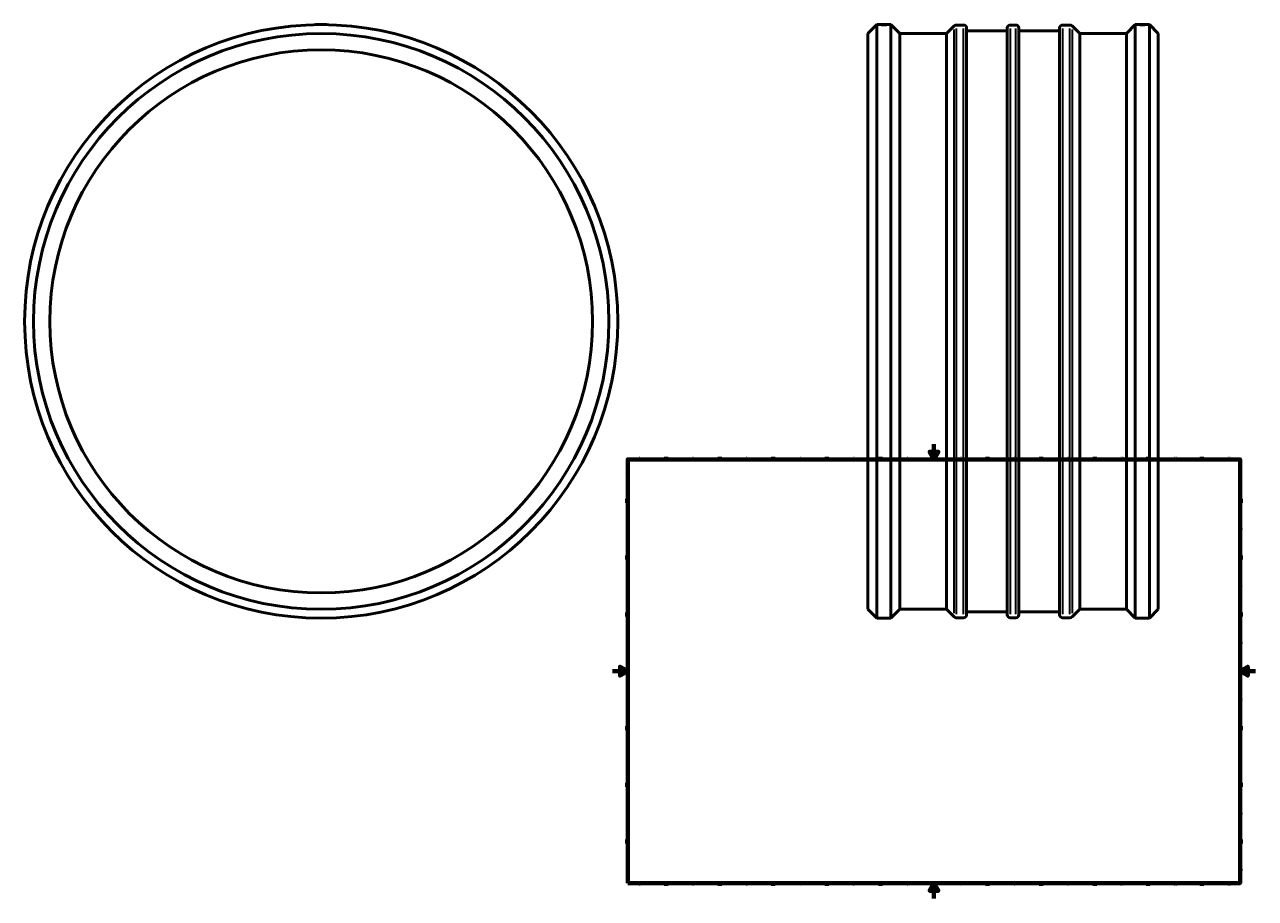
# Model space of a CAD drawing. Header units: millimetres. Extents: x -769 to 1878, y -2121 to 2393.
# Tile 4 of 7: x -769 to 841, y 0 to 1142. Entities that reach past the tile are written whole.
import ezdxf

# ---------------------------------------------------------------- set-up
doc = ezdxf.new("R2010")
doc.units = ezdxf.units.MM
for name, color, linetype, lineweight in [('Border (ANSI)', 7, 'Continuous', 70), ('Visible (ANSI)', 7, 'Continuous', 50), ('Visible Narrow (ANSI)', 7, 'Continuous', 35)]:
    doc.layers.add(name, color=color, linetype=linetype, lineweight=lineweight)
doc.styles.add('Note Text (ANSI)', font='tahoma.ttf')

# ---------------------------------------------------------------- blocks, each defined once
blk = doc.blocks.new('Borders Default Border')
at = {"layer": 'Border (ANSI)'}
for p, q in [((70.1, 574), (70.1, 577.4)), ((140.2, 574), (140.2, 577.4)), ((210.2, 574), (210.2, 577.4)), ((280.3, 574), (280.3, 577.4)), ((350.4, 574), (350.4, 577.4)), ((490.6, 574), (490.6, 577.4)), ((560.7, 574), (560.7, 577.4)), ((630.8, 574), (630.8, 577.4)), ((700.8, 574), (700.8, 577.4)), ((770.9, 574), (770.9, 577.4)), ((20, 519.7), (16.6, 519.7)), ((821, 519.7), (824.4, 519.7)), ((20, 445.5), (16.6, 445.5)), ((821, 445.5), (824.4, 445.5)), ((20, 371.2), (16.6, 371.2)), ((821, 371.2), (824.4, 371.2)), ((20, 222.7), (16.6, 222.7)), ((821, 222.7), (824.4, 222.7)), ((20, 148.5), (16.6, 148.5)), ((821, 148.5), (824.4, 148.5)), ((20, 74.3), (16.6, 74.3)), ((821, 74.3), (824.4, 74.3)), ((70.1, 20), (70.1, 16.6)), ((140.2, 20), (140.2, 16.6)), ((210.2, 20), (210.2, 16.6)), ((280.3, 20), (280.3, 16.6)), ((350.4, 20), (350.4, 16.6)), ((490.6, 20), (490.6, 16.6)), ((560.7, 20), (560.7, 16.6)), ((630.8, 20), (630.8, 16.6)), ((700.8, 20), (700.8, 16.6)), ((770.9, 20), (770.9, 16.6))]:
    blk.add_line(p, q, dxfattribs=at)
at = {"layer": 'Border (ANSI)', "flags": 128}
for points in [[(420.5, 594), (420.5, 574), (414.7, 584), (426.3, 584), (420.5, 574)], [(20, 20), (20, 574), (821, 574), (821, 20), (20, 20)], [(0, 297), (20, 297), (10, 302.8), (10, 291.2), (20, 297)], [(841, 297), (821, 297), (831, 302.8), (831, 291.2), (821, 297)], [(420.5, 0), (420.5, 20), (414.7, 10), (426.3, 10), (420.5, 20)]]:
    blk.add_lwpolyline(points, dxfattribs=at)
at = {"layer": 'Border (ANSI)', "color": 230, "true_color": 0xff0080, "char_height": 3.05, "attachment_point": 7, "style": 'Note Text (ANSI)'}
for s, insert in [('1', (34.4, 574.4)), ('2', (104.2, 574.4)), ('3', (174.3, 574.3)), ('4', (244.2, 574.4)), ('5', (314.5, 574.3)), ('6', (384.5, 574.3)), ('7', (454.6, 574.4)), ('8', (524.6, 574.3)), ('9', (594.7, 574.3)), ('10', (664, 574.3)), ('11', (734, 574.4)), ('12', (804.1, 574.4)), ('A', (16.8, 555.4)), ('A', (821.6, 555.4)), ('B', (17.1, 481.1)), ('B', (822, 481.1)), ('C', (17, 406.8)), ('C', (821.8, 406.8)), ('D', (17, 332.6)), ('D', (821.8, 332.6)), ('E', (17.2, 258.4)), ('E', (822.1, 258.4)), ('F', (17.3, 184.1)), ('F', (822.1, 184.1)), ('G', (16.8, 109.8)), ('G', (821.7, 109.8)), ('H', (17, 35.6)), ('H', (821.8, 35.6)), ('1', (34.4, 16.6)), ('2', (104.2, 16.6)), ('3', (174.3, 16.5)), ('4', (244.2, 16.6)), ('5', (314.5, 16.5)), ('6', (384.5, 16.5)), ('7', (454.6, 16.6)), ('8', (524.6, 16.5)), ('9', (594.7, 16.5)), ('10', (664, 16.5)), ('11', (734, 16.6)), ('12', (804.1, 16.6))]:
    blk.add_mtext(s, dxfattribs=dict(at, insert=insert))

msp = doc.modelspace()

# ---------------------------------------------------------------- linework, layer by layer
at = {"layer": 'Visible (ANSI)'}
for p, q in [((-381.041, 1142.426), (-388.541, 1142.426)), ((-388.541, 1142.353), (-388.541, 1142.426)), ((-373.541, 1142.426), (-381.041, 1142.426)), ((-373.541, 1142.353), (-373.541, 1142.426)), ((334.031, 1130.786), (345.671, 1142.426)), ((334.031, 378.066), (334.031, 1130.786)), ((345.671, 366.426), (345.671, 1142.426)), ((345.671, 1142.426), (347.431, 1142.426)), ((347.431, 1142.426), (362.431, 1142.426)), ((362.431, 1142.426), (364.191, 1142.426)), ((364.191, 366.426), (364.191, 1142.426)), ((375.831, 1130.786), (364.191, 1142.426)), ((375.831, 378.066), (375.831, 1130.786)), ((375.831, 1130.786), (436.891, 1130.786)), ((436.891, 1130.786), (446.896, 1140.791)), ((436.891, 378.066), (436.891, 1130.786)), ((449.636, 1141.926), (459.356, 1141.926)), ((463.231, 1138.051), (463.231, 370.801)), ((463.231, 1134.176), (516.431, 1134.176)), ((516.431, 370.801), (516.431, 1138.051)), ((520.306, 1141.926), (527.756, 1141.926)), ((531.631, 1138.051), (531.631, 370.801)), ((531.631, 1134.176), (584.831, 1134.176)), ((584.831, 370.801), (584.831, 1138.051)), ((588.706, 1141.926), (598.426, 1141.926)), ((611.171, 1130.786), (601.166, 1140.791)), ((611.171, 378.066), (611.171, 1130.786)), ((611.171, 1130.786), (672.231, 1130.786)), ((672.231, 1130.786), (683.871, 1142.426)), ((672.231, 378.066), (672.231, 1130.786)), ((683.871, 366.426), (683.871, 1142.426)), ((683.871, 1142.426), (685.631, 1142.426)), ((700.631, 1142.426), (685.631, 1142.426)), ((700.631, 1142.426), (702.391, 1142.426)), ((702.391, 366.426), (702.391, 1142.426)), ((714.031, 1130.786), (702.391, 1142.426)), ((714.031, 378.066), (714.031, 1130.786)), ((334.031, 378.066), (345.671, 366.426)), ((375.831, 378.066), (364.191, 366.426)), ((375.831, 378.066), (436.891, 378.066)), ((436.891, 378.066), (446.896, 368.061)), ((463.231, 374.676), (516.431, 374.676)), ((531.631, 374.676), (584.831, 374.676)), ((611.171, 378.066), (601.166, 368.061)), ((611.171, 378.066), (672.231, 378.066)), ((672.231, 378.066), (683.871, 366.426)), ((714.031, 378.066), (702.391, 366.426)), ((345.671, 366.426), (364.191, 366.426)), ((449.636, 366.926), (459.356, 366.926)), ((520.306, 366.926), (527.756, 366.926)), ((588.706, 366.926), (598.426, 366.926)), ((683.871, 366.426), (702.391, 366.426))]:
    msp.add_line(p, q, dxfattribs=at)
for radius in [388, 376.36, 355]:
    msp.add_circle((-381.041, 754.426), radius, dxfattribs=at)
for centre, start, end in [((449.636, 1138.051), 90, 135), ((459.356, 1138.051), 0, 90), ((520.306, 1138.051), 90, 180), ((527.756, 1138.051), 0, 90), ((588.706, 1138.051), 90, 180), ((598.426, 1138.051), 45, 90), ((459.356, 370.801), 270, 0), ((520.306, 370.801), 180, 270), ((527.756, 370.801), 270, 0), ((588.706, 370.801), 180, 270), ((449.636, 370.801), 225, 270), ((598.426, 370.801), 270, 315)]:
    msp.add_arc(centre, 3.875, start, end, dxfattribs=at)
for points, knots in [([(362.431, 1142.426), (362.431, 1142.426), (362.243, 1142.422), (361.478, 1142.408), (360.9, 1142.399), (359.569, 1142.38), (358.725, 1142.371), (356.877, 1142.357), (355.873, 1142.353), (353.989, 1142.353), (352.985, 1142.357), (351.137, 1142.371), (350.294, 1142.38), (348.962, 1142.399), (348.385, 1142.408), (347.619, 1142.422), (347.431, 1142.426), (347.431, 1142.426)], [1.13009027, 1.13009027, 1.13009027, 1.13009027, 1.41261284, 1.41261284, 1.69513541, 1.69513541, 1.97765797, 1.97765797, 2.26018054, 2.26018054, 2.54270311, 2.54270311, 2.82522568, 2.82522568, 3.10774825, 3.10774825, 3.39027081, 3.39027081, 3.39027081, 3.39027081]), ([(700.631, 1142.426), (700.631, 1142.426), (700.443, 1142.422), (699.678, 1142.408), (699.1, 1142.399), (697.769, 1142.38), (696.925, 1142.371), (695.077, 1142.357), (694.073, 1142.353), (693.131, 1142.353), (692.189, 1142.353), (691.185, 1142.357), (689.337, 1142.371), (688.494, 1142.38), (687.162, 1142.399), (686.585, 1142.408), (685.819, 1142.422), (685.631, 1142.426), (685.631, 1142.426)], [3.39027081, 3.39027081, 3.39027081, 3.39027081, 3.67279338, 3.67279338, 3.95531595, 3.95531595, 4.23783852, 4.23783852, 4.52036109, 4.52036109, 4.52036109, 4.80288365, 4.80288365, 5.08540622, 5.08540622, 5.36792879, 5.36792879, 5.65045136, 5.65045136, 5.65045136, 5.65045136])]:
    msp.add_open_spline(points, degree=3, knots=knots, dxfattribs=at)
at = {"layer": 'Visible Narrow (ANSI)'}
for p, q in [((446.896, 372.818), (446.896, 1136.034)), ((449.636, 1137.155), (449.636, 371.697)), ((459.356, 371.697), (459.356, 1137.155)), ((520.306, 1137.155), (520.306, 371.697)), ((527.756, 371.697), (527.756, 1137.155)), ((588.706, 1137.155), (588.706, 371.697)), ((598.426, 371.697), (598.426, 1137.155)), ((601.166, 1136.034), (601.166, 372.818))]:
    msp.add_line(p, q, dxfattribs=at)

# ---------------------------------------------------------------- block references
msp.add_blockref('Borders Default Border', (0, 0))

doc.saveas('drawing.dxf')
